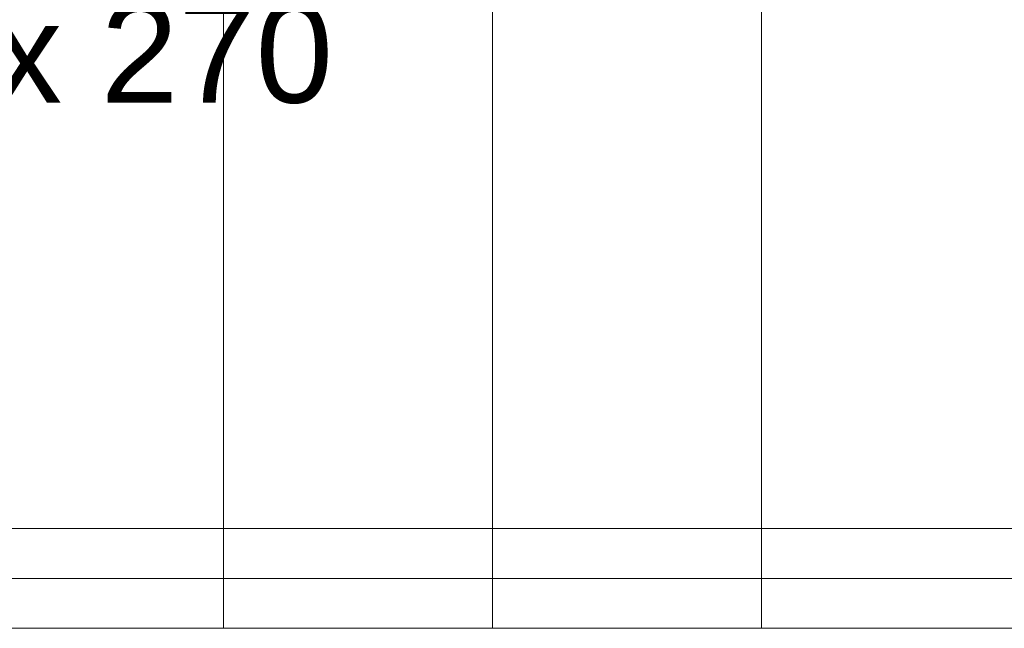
# Model space of a CAD drawing. Header units: millimetres. Extents: x -14761 to 157739, y -22400 to 107990.
# Tile 224 of 256: x 104916 to 105904, y 52900 to 53510. Entities that reach past the tile are written whole.
import ezdxf

# ---------------------------------------------------------------- set-up
doc = ezdxf.new("R2010")
doc.units = ezdxf.units.MM
doc.header["$MEASUREMENT"] = 0
doc.layers.add('Конструктив - Лестницы в бассейны', color=7, linetype='Continuous')
doc.styles.add('СГЕНЕРИР_СТИЛЬ_1', font='txt')

msp = doc.modelspace()

# ---------------------------------------------------------------- linework, layer by layer
at = {"layer": 'Конструктив - Лестницы в бассейны', "color": 7, "linetype": 'Continuous', "lineweight": 15}
for p, q in [((105120, 54200), (105120, 52900)), ((105120, 52900), (105120, 54200)), ((105390, 54200), (105390, 52900)), ((105390, 52900), (105390, 54200)), ((105660, 54200), (105660, 52900)), ((105660, 52900), (105660, 54200)), ((105120, 52900), (104850, 52900)), ((105390, 52900), (105120, 52900)), ((105660, 52900), (105390, 52900)), ((105930, 52900), (105660, 52900))]:
    msp.add_line(p, q, dxfattribs=at)
msp.add_lwpolyline([(103770, 52950), (112230, 52950), (112230, 53000), (103770, 53000)], close=True, dxfattribs=at)

# ---------------------------------------------------------------- texts
at = {"layer": 'Конструктив - Лестницы в бассейны', "color": 161, "lineweight": 20, "true_color": 0x78aaff, "insert": (104985, 53527.14), "char_height": 100, "attachment_point": 2, "style": 'СГЕНЕРИР_СТИЛЬ_1'}
msp.add_mtext('\\A1;{\\pqc;\\pt0,7100;\\fArial|b0|i0|c204|p38;9G x \\fArial|b0|i0|c204|p38;270\\fArial|b0|i0|c204|p38;\\A1{\\H.66x;\\S^  ;}\\fArial|b0|i0|c204|p38;\\fArial|b0|i0|c204|p38;\\fArial|b0|i0|c204|p38;\\fArial|b0|i0|c204|p38;\\A1{\\H.66x;\\S^  ;}\\fArial|b0|i0|c204|p38;\\fArial|b0|i0|c204|p38;\\fArial|b0|i0|c204|p38;\\fArial|b0|i0|c204|p38;\\A1{\\H.66x;\\S^  ;}\\fArial|b0|i0|c204|p38;}', dxfattribs=at)

doc.saveas('drawing.dxf')
